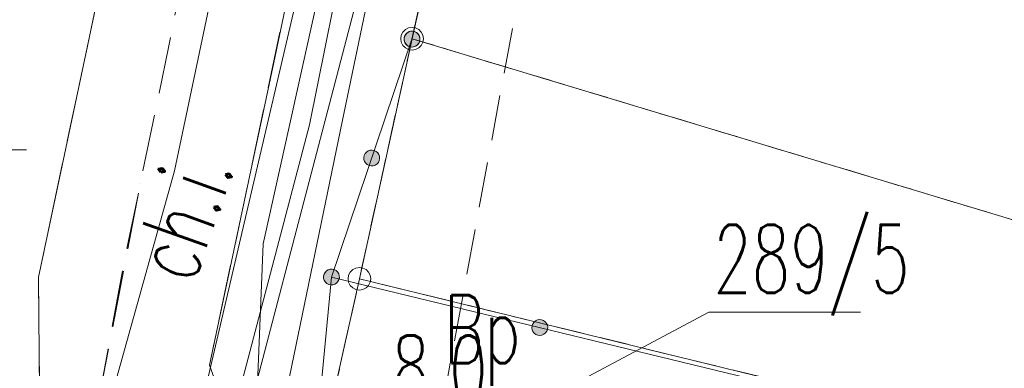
# Model space of a CAD drawing. Header units: millimetres. Extents: x -367306 to 168495, y -187323 to 82034.
# Tile 145 of 170: x 71891 to 93598, y -75835 to -68153. Entities that reach past the tile are written whole.
import ezdxf

# ---------------------------------------------------------------- set-up
doc = ezdxf.new("R2010")
doc.units = ezdxf.units.MM
doc.header["$MEASUREMENT"] = 0
for name, pattern in [('L_0_03', [1000, 500, -500]), ('L_0_04', [1500, 1000, -500]), ('L_0_05', [1750, 1250, -500]), ('L_0_06', [2000, 1500, -500])]:
    doc.linetypes.add(name, pattern=pattern)
for name, color, linetype, lineweight in [('Nowe_0_Nr_pióra__9', 7, 'Continuous', 13), ('Nowe_EGDE_Nr_pióra__8', 7, 'Continuous', 13), ('Nowe_EGDE_Nr_pióra__9', 7, 'Continuous', 13), ('Nowe_EGDE_O_Nr_pióra__8', 7, 'Continuous', 13), ('Nowe_EGDE_O_Nr_pióra__9', 7, 'Continuous', 13), ('Nowe_EGPG_Nr_pióra__8', 7, 'Continuous', 13), ('Nowe_EGPG_Nr_pióra__9', 7, 'Continuous', 13), ('Nowe_EGUG_Nr_pióra__8', 7, 'Continuous', 13), ('Nowe_EGUG_Nr_pióra__9', 7, 'Continuous', 13), ('Nowe_EGUG_O_Nr_pióra__8', 7, 'Continuous', 13), ('Nowe_OTKC_Nr_pióra__8', 7, 'Continuous', 13), ('Nowe_OTKC_Nr_pióra__9', 7, 'Continuous', 13), ('Nowe_OTKC_O_Nr_pióra__8', 7, 'Continuous', 13), ('Nowe_OTKJ_Nr_pióra__8', 7, 'Continuous', 13), ('Nowe_OTKJ_Nr_pióra__9', 7, 'Continuous', 13), ('Nowe_OTKK_Nr_pióra__8', 7, 'Continuous', 13), ('Nowe_OTKK_Nr_pióra__9', 7, 'Continuous', 13), ('Nowe_OTOO_Nr_pióra__7', 7, 'Continuous', 13), ('Nowe_OTOO_Nr_pióra__8', 7, 'Continuous', 13), ('Nowe_OTOO_Nr_pióra__9', 7, 'Continuous', 13), ('Nowe_OTRN_O_Nr_pióra__8', 7, 'Continuous', 13), ('Nowe_OTZT_Nr_pióra__8', 7, 'Continuous', 13), ('Nowe_OTZT_Nr_pióra__9', 7, 'Continuous', 13), ('Nowe_siatka_Nr_pióra__9', 7, 'Continuous', 13), ('Nowe_SUEP_Nr_pióra__8', 7, 'Continuous', 13), ('Nowe_SUEP_Nr_pióra__9', 7, 'Continuous', 13), ('Nowe_SUKP_Nr_pióra__9', 7, 'Continuous', 13), ('Nowe_SUTP_Nr_pióra__8', 7, 'Continuous', 13), ('Nowe_SUTP_Nr_pióra__9', 7, 'Continuous', 13), ('Nowe_SUWP_Nr_pióra__8', 7, 'Continuous', 13), ('Nowe_SUWP_Nr_pióra__9', 7, 'Continuous', 13)]:
    doc.layers.add(name, color=color, linetype=linetype, lineweight=lineweight)
doc.styles.add('STYL_AUTOMATYCZNY_3', font='Simplex.shx')

msp = doc.modelspace()

# ---------------------------------------------------------------- hatches: boundary and pattern name
at = {"layer": 'Nowe_OTOO_Nr_pióra__7', "linetype": 'Continuous', "lineweight": 13}
for points in [[(80578.1, -68409.8), (80532.6, -68405.8), (80487.6, -68413.6), (80446.1, -68432.9), (80411.1, -68462.2), (80384.8, -68499.6), (80369.2, -68542.5), (80365.1, -68588), (80373, -68633), (80392.2, -68674.4), (80421.6, -68709.5), (80458.9, -68735.7), (80501.8, -68751.4), (80547.4, -68755.4), (80592.4, -68747.6), (80633.8, -68728.3), (80668.8, -68699), (80695.1, -68661.6), (80710.8, -68618.7), (80714.8, -68573.2), (80706.9, -68528.2), (80687.7, -68486.8), (80658.4, -68451.7), (80621, -68425.5)], [(80483.8, -68746.4), (80528.7, -68755.2), (80574.2, -68752.2), (80617.5, -68737.5), (80655.5, -68712.1), (80685.5, -68677.7), (80705.7, -68636.7), (80714.6, -68591.9), (80711.6, -68546.3), (80696.8, -68503.1), (80671.4, -68465.1), (80637.1, -68435), (80596.1, -68414.8), (80551.3, -68406), (80505.7, -68409), (80462.4, -68423.7), (80424.5, -68449.1), (80394.4, -68483.5), (80374.2, -68524.5), (80365.3, -68569.3), (80368.4, -68614.9), (80383.1, -68658.1), (80408.5, -68696.1), (80442.9, -68726.2)], [(79596.4, -71368), (79641.2, -71376.9), (79686.7, -71373.8), (79730, -71359.1), (79768, -71333.7), (79798.1, -71299.3), (79818.2, -71258.3), (79827.1, -71213.5), (79824.1, -71167.9), (79809.4, -71124.7), (79783.9, -71086.7), (79749.6, -71056.6), (79708.6, -71036.5), (79663.8, -71027.6), (79618.2, -71030.6), (79574.9, -71045.3), (79537, -71070.7), (79506.9, -71105.1), (79486.7, -71146.1), (79477.8, -71190.9), (79480.9, -71236.5), (79495.6, -71279.8), (79521, -71317.7), (79555.4, -71347.8)], [(79596.4, -71368), (79641.2, -71376.9), (79686.7, -71373.8), (79730, -71359.1), (79768, -71333.7), (79798.1, -71299.3), (79818.2, -71258.3), (79827.1, -71213.5), (79824.1, -71167.9), (79809.4, -71124.7), (79783.9, -71086.7), (79749.6, -71056.6), (79708.6, -71036.5), (79663.8, -71027.6), (79618.2, -71030.6), (79574.9, -71045.3), (79537, -71070.7), (79506.9, -71105.1), (79486.7, -71146.1), (79477.8, -71190.9), (79480.9, -71236.5), (79495.6, -71279.8), (79521, -71317.7), (79555.4, -71347.8)], [(78781.7, -73649.7), (78736, -73651.3), (78692.3, -73664.6), (78653.6, -73688.9), (78622.5, -73722.3), (78601, -73762.6), (78590.8, -73807.1), (78592.4, -73852.8), (78605.8, -73896.5), (78630, -73935.2), (78663.4, -73966.4), (78703.7, -73987.8), (78748.3, -73998.1), (78793.9, -73996.4), (78837.6, -73983.1), (78876.3, -73958.9), (78907.5, -73925.4), (78928.9, -73885.1), (78939.2, -73840.6), (78937.6, -73794.9), (78924.2, -73751.2), (78900, -73712.5), (78866.5, -73681.4), (78826.2, -73659.9)], [(83526.7, -74977.7), (83531.6, -74932.3), (83524.5, -74887.1), (83506, -74845.4), (83477.3, -74809.8), (83440.4, -74782.9), (83397.8, -74766.4), (83352.4, -74761.5), (83307.3, -74768.6), (83265.5, -74787.1), (83229.9, -74815.8), (83203, -74852.7), (83186.5, -74895.3), (83181.7, -74940.7), (83188.7, -74985.8), (83207.2, -75027.6), (83235.9, -75063.2), (83272.8, -75090.1), (83315.4, -75106.6), (83360.8, -75111.4), (83406, -75104.4), (83447.7, -75085.9), (83483.3, -75057.2), (83510.2, -75020.3)], [(83526.7, -74977.7), (83531.6, -74932.3), (83524.5, -74887.1), (83506, -74845.4), (83477.3, -74809.8), (83440.4, -74782.9), (83397.8, -74766.4), (83352.4, -74761.5), (83307.3, -74768.6), (83265.5, -74787.1), (83229.9, -74815.8), (83203, -74852.7), (83186.5, -74895.3), (83181.7, -74940.7), (83188.7, -74985.8), (83207.2, -75027.6), (83235.9, -75063.2), (83272.8, -75090.1), (83315.4, -75106.6), (83360.8, -75111.4), (83406, -75104.4), (83447.7, -75085.9), (83483.3, -75057.2), (83510.2, -75020.3)]]:
    msp.add_hatch(color=7, dxfattribs=at).paths.add_polyline_path(points)

# ---------------------------------------------------------------- linework, layer by layer
at = {"layer": 'Nowe_0_Nr_pióra__9', "color": 7, "linetype": 'L_0_04', "lineweight": 13}
msp.add_lwpolyline([(-54175.8, -16615), (-36542.5, 13691.6), (-32491.5, 24497.6), (-41006.9, 52709.3), (-354.8, 78621.1), (4924.1, 35501.4), (-2954.1, 7738.8), (31962.3, -8247.3), (46488.5, 22925.7), (96328.3, 3296.1), (84395.1, -59501.6), (78496.2, -91288.2), (63259, -147476.2), (43808.2, -176834.2), (-26519.8, -152286.8), (-79150.4, -133916.5), (-87259.9, -85957.4)], close=True, dxfattribs=at)
at = {"layer": 'Nowe_EGDE_Nr_pióra__8', "color": 7, "linetype": 'Continuous', "lineweight": 13}
for p, q in [((80541.6, -68573), (80541.7, -68573)), ((80541.6, -68573), (80541.7, -68573)), ((80541.6, -68573), (80541.7, -68573)), ((79381.6, -73863), (79381.7, -73863)), ((79381.6, -73863), (79381.7, -73863)), ((79381.6, -73863), (79381.7, -73863))]:
    msp.add_line(p, q, dxfattribs=at)
at = {"layer": 'Nowe_EGDE_Nr_pióra__9', "color": 7, "linetype": 'Continuous', "lineweight": 13, "flags": 128}
for points in [[(70431.6, -103153), (75611.6, -82253), (78871.6, -76153), (79381.6, -73863), (80541.6, -68573), (84031.6, -52933), (88551.6, -30943), (83581.6, -29593), (82851.6, -26523), (83531.6, -22883), (87021.6, -12263), (87781.6, -9943), (92201.6, 2177), (95191.6, 10357), (105121.6, 30727), (70471.6, 39997), (75171.6, 3647), (76491.6, -4103), (77721.6, -12313), (70921.6, -40873)], [(84031.6, -52933), (80541.6, -68573)], [(80541.6, -68573), (108251.1, -76921.7)]]:
    msp.add_lwpolyline(points, dxfattribs=at)
for points in [[(108251.1, -76921.7), (80541.6, -68573), (79381.6, -73863), (107515.6, -80735.5)], [(107515.6, -80735.5), (79381.6, -73863), (78871.6, -76153), (107404, -81314.2)]]:
    msp.add_lwpolyline(points, close=True, dxfattribs=at)
at = {"layer": 'Nowe_EGDE_O_Nr_pióra__8', "color": 7, "linetype": 'Continuous', "lineweight": 13}
for p, q in [((87087.2, -74598.9), (87087.2, -74598.9)), ((90427.2, -74598.9), (90427.2, -74598.9))]:
    msp.add_line(p, q, dxfattribs=at)
at = {"layer": 'Nowe_EGDE_O_Nr_pióra__9', "color": 7, "linetype": 'Continuous', "lineweight": 13, "flags": 128}
msp.add_lwpolyline([(83874.2, -76308.7), (87087.2, -74598.9), (90427.2, -74598.9)], dxfattribs=at)
at = {"layer": 'Nowe_EGPG_Nr_pióra__8', "color": 7, "linetype": 'Continuous', "lineweight": 13}
for p, q in [((80394.7, -68370.8), (80394.7, -68370.8)), ((80464.4, -68335.3), (80464.4, -68335.3)), ((80541.6, -68323), (80541.7, -68323)), ((80618.9, -68335.3), (80618.9, -68335.3)), ((80688.6, -68370.8), (80688.6, -68370.8)), ((80291.6, -68573), (80291.7, -68573)), ((80303.9, -68495.8), (80303.9, -68495.8)), ((80339.4, -68426.1), (80339.4, -68426.1)), ((80743.9, -68426.1), (80743.9, -68426.1)), ((80779.4, -68495.8), (80779.4, -68495.8)), ((80791.6, -68573), (80791.7, -68573)), ((80303.9, -68650.3), (80303.9, -68650.3)), ((80339.4, -68720), (80339.4, -68720)), ((80394.7, -68775.3), (80394.7, -68775.3)), ((80688.6, -68775.3), (80688.6, -68775.3)), ((80743.9, -68720), (80743.9, -68720)), ((80779.4, -68650.3), (80779.4, -68650.3)), ((80464.4, -68810.8), (80464.4, -68810.8)), ((80541.6, -68823), (80541.7, -68823)), ((80618.9, -68810.8), (80618.9, -68810.8)), ((79143.9, -73785.8), (79143.9, -73785.8)), ((79179.4, -73716.1), (79179.4, -73716.1)), ((79234.7, -73660.8), (79234.7, -73660.8)), ((79304.4, -73625.3), (79304.4, -73625.3)), ((79381.6, -73613), (79381.7, -73613)), ((79458.9, -73625.3), (79458.9, -73625.3)), ((79528.6, -73660.8), (79528.6, -73660.8)), ((79583.9, -73716.1), (79583.9, -73716.1)), ((79619.4, -73785.8), (79619.4, -73785.8)), ((79131.6, -73863), (79131.7, -73863)), ((79143.9, -73940.3), (79143.9, -73940.3)), ((79179.4, -74010), (79179.4, -74010)), ((79583.9, -74010), (79583.9, -74010)), ((79619.4, -73940.3), (79619.4, -73940.3)), ((79631.6, -73863), (79631.7, -73863)), ((79234.7, -74065.3), (79234.7, -74065.3)), ((79304.4, -74100.8), (79304.4, -74100.8)), ((79381.6, -74113), (79381.7, -74113)), ((79458.9, -74100.8), (79458.9, -74100.8)), ((79528.6, -74065.3), (79528.6, -74065.3))]:
    msp.add_line(p, q, dxfattribs=at)
at = {"layer": 'Nowe_EGPG_Nr_pióra__9', "color": 7, "linetype": 'Continuous', "lineweight": 13, "flags": 128}
for points in [[(80541.6, -68323), (80618.9, -68335.3), (80688.6, -68370.8), (80743.9, -68426.1), (80779.4, -68495.8), (80791.6, -68573), (80779.4, -68650.3), (80743.9, -68720), (80688.6, -68775.3), (80618.9, -68810.8), (80541.6, -68823), (80464.4, -68810.8), (80394.7, -68775.3), (80339.4, -68720), (80303.9, -68650.3), (80291.6, -68573), (80303.9, -68495.8), (80339.4, -68426.1), (80394.7, -68370.8), (80464.4, -68335.3)], [(79381.6, -73613), (79458.9, -73625.3), (79528.6, -73660.8), (79583.9, -73716.1), (79619.4, -73785.8), (79631.6, -73863), (79619.4, -73940.3), (79583.9, -74010), (79528.6, -74065.3), (79458.9, -74100.8), (79381.6, -74113), (79304.4, -74100.8), (79234.7, -74065.3), (79179.4, -74010), (79143.9, -73940.3), (79131.6, -73863), (79143.9, -73785.8), (79179.4, -73716.1), (79234.7, -73660.8), (79304.4, -73625.3)]]:
    msp.add_lwpolyline(points, close=True, dxfattribs=at)
at = {"layer": 'Nowe_EGUG_Nr_pióra__8', "color": 7, "linetype": 'Continuous', "lineweight": 13}
for p, q in [((80541.6, -68573), (80541.7, -68573)), ((80541.6, -68573), (80541.7, -68573)), ((80541.6, -68573), (80541.7, -68573)), ((79381.6, -73863), (79381.7, -73863)), ((79381.6, -73863), (79381.7, -73863)), ((79381.6, -73863), (79381.7, -73863))]:
    msp.add_line(p, q, dxfattribs=at)
at = {"layer": 'Nowe_EGUG_Nr_pióra__9', "color": 7, "linetype": 'L_0_03', "lineweight": 13, "flags": 128}
for points in [[(26296.8, -183770.5), (29734.3, -179335.1), (40791.3, -165068.4), (44701.6, -160023), (58841.6, -138483), (62321.6, -129663), (66349.4, -116497.1), (70431.6, -103153), (75611.6, -82253), (77011.8, -79633.1), (78213.7, -77384.1), (78871.6, -76153), (79381.6, -73863), (80541.6, -68573), (84031.6, -52933), (88551.6, -30943), (83581.6, -29593), (82851.6, -26523), (83531.6, -22883), (87021.6, -12263), (87781.6, -9943), (92201.6, 2177), (95191.6, 10357), (105121.6, 30727), (70471.6, 39997), (75171.6, 3647), (76491.6, -4103), (77721.6, -12313), (70921.6, -40873), (55981.6, -97123), (55719.6, -97842.3), (43551.6, -131243), (31321.6, -148073), (25687.3, -155829.8), (19561.6, -164263), (7973.4, -180602.1)], [(80541.6, -68573), (79381.6, -73863), (107515.6, -80735.5), (108251.1, -76921.7)], [(107515.6, -80735.5), (79381.6, -73863), (78871.6, -76153), (107404, -81314.2)]]:
    msp.add_lwpolyline(points, close=True, dxfattribs=at)
for points in [[(84031.6, -52933), (80541.6, -68573)], [(80541.6, -68573), (108251.1, -76921.7)]]:
    msp.add_lwpolyline(points, dxfattribs=at)
at = {"layer": 'Nowe_OTKC_Nr_pióra__8', "color": 7, "linetype": 'Continuous', "lineweight": 13}
for p, q in [((75178.7, -68732.2), (75178.8, -68732.2)), ((74552, -71760.1), (74552.1, -71760.1)), ((76766.2, -72509.6), (76766.3, -72509.6)), ((76073, -75767.4), (76073, -75767.4))]:
    msp.add_line(p, q, dxfattribs=at)
at = {"layer": 'Nowe_OTKC_Nr_pióra__9', "color": 7, "linetype": 'L_0_05', "lineweight": 13, "flags": 128}
for points in [[(83531.6, -22883), (88452.7, -24583.8), (86882.6, -29372.4), (83678.1, -28740), (83581.6, -29593), (88551.6, -30943), (87475.4, -36179), (82778.1, -35324.8), (82187, -36012.2), (80952.7, -52108.3), (80881.7, -53033.6), (81110, -54091.4), (83594.8, -54890.6), (82659.7, -59081), (79603.1, -59046.4), (76766.2, -72509.6), (76073, -75767.4), (76377.1, -76589.3), (76357, -78920.9), (75161.1, -83038), (74530.7, -82995), (74201.2, -83030.8), (73979.1, -83252.9), (73102, -86849.4), (69069.6, -102010.7), (65900, -112791.7), (66805.6, -113330.8), (64685.4, -120046.5), (63862.7, -120010.7), (59922.4, -130330.7), (58359.6, -134082.1), (54835.5, -141889.8), (53583.5, -144719.2), (48939.8, -151448.3), (44926.9, -157486.2), (40489.9, -163749.4), (35382, -170727.8), (32875.1, -174285.4), (34304.8, -175260.1), (33682.2, -176249.5), (31478.9, -179397.9), (29593.7, -178484), (25968.3, -183713.7)], [(72338.2, -77200.1), (73501.8, -77213.6), (74552, -71760.1), (75178.7, -68732.2), (75991.1, -64567.8), (77341.7, -58263.3), (76317.6, -57755.4)]]:
    msp.add_lwpolyline(points, dxfattribs=at)
at = {"layer": 'Nowe_OTKJ_Nr_pióra__8', "color": 7, "linetype": 'Continuous', "lineweight": 13}
msp.add_line((72304.6, -73825.8), (72304.6, -73825.8), dxfattribs=at)
at = {"layer": 'Nowe_OTKJ_Nr_pióra__9', "color": 7, "linetype": 'L_0_06', "lineweight": 13, "flags": 128}
msp.add_lwpolyline([(21472.8, -182936.3), (26882.7, -175776), (28540.7, -173581.5), (29691.4, -171973.5), (37465.7, -161109.1), (46145.3, -148356.4), (49972.2, -142287.6), (51641.5, -139022.6), (53138.9, -135757.7), (54527.5, -132715.9), (57342.3, -125022.1), (59763.9, -118137.3), (62318.9, -110873.1), (64720.1, -102390.1), (67644.1, -92101.9), (70126.7, -83617.2), (71230.4, -82306.4), (71874.3, -82536.4), (72338.2, -77200.1), (72304.6, -73825.8), (73717.2, -67166.3), (75064.8, -60878), (76317.6, -57755.4), (77397.9, -53052), (77381.6, -52943), (77241.6, -52403), (78911.6, -42093), (79431.6, -38873), (80221.6, -34063), (81181.6, -27813), (82081.6, -22403), (82421.6, -20413), (82891.6, -18473), (83461.6, -16453), (84951.6, -11803), (87421.6, -4163), (88041.6, -2283), (88671.6, -343), (89391.6, 1647), (92221.6, 8227), (93441.6, 10997), (94021.6, 12247), (97931.6, 20357), (100791.6, 26227), (101921.6, 28457), (103521.6, 31152.6), (96697.7, 32981.9), (95391.6, 30567), (93491.6, 27337), (90361.6, 21997), (89811.6, 21167), (89081.6, 20527), (88161.6, 20167), (87161.6, 20187), (86281.6, 20637), (85621.6, 21407), (85231.6, 22277), (85021.6, 23177), (84401.6, 27727), (83761.6, 32287), (83361.6, 35117), (83368.6, 36520.8), (82801.7, 36698.3), (75439, 38653.3), (75901.6, 36127), (76431.6, 32237), (76931.6, 28187), (78631.6, 15207), (78671.6, 13957), (78451.6, 6997), (78251.6, 2937), (77991.6, 1957), (77531.6, 1027), (77141.6, -3223), (77561.6, -4543), (77401.6, -6673), (76791.6, -11613), (75671.6, -19553), (74091.6, -29323), (72161.6, -41063), (70331.6, -51773), (67307.1, -65408.9), (64955.9, -76300.2), (60888.5, -93538.3), (58023.6, -105195.3), (54440.5, -115996.9), (49439.1, -128605.1), (44882, -139357.8), (42612.1, -143016.9), (35958.2, -152858.9), (27306.8, -165115.4), (15023.6, -181821.2)], close=True, dxfattribs=at)
at = {"layer": 'Nowe_OTKK_Nr_pióra__8', "color": 7, "linetype": 'Continuous', "lineweight": 13}
for p, q in [((77492.3, -69097.2), (77492.4, -69097.2)), ((76766.2, -72509.6), (76766.3, -72509.6)), ((72304.6, -73825.8), (72304.6, -73825.8)), ((76073, -75767.4), (76073, -75767.4))]:
    msp.add_line(p, q, dxfattribs=at)
at = {"layer": 'Nowe_OTKK_Nr_pióra__9', "color": 7, "linetype": 'Continuous', "lineweight": 13, "flags": 128}
for points in [[(72338.2, -77200.1), (72304.6, -73825.8), (73717.2, -67166.3), (75064.8, -60878), (76317.6, -57755.4), (76781.6, -55823), (77381.6, -52943), (77241.6, -52403), (78911.6, -42093), (79431.6, -38873), (80221.6, -34063), (81181.6, -27813), (82081.6, -22403), (82421.6, -20413), (82891.6, -18473), (83461.6, -16453), (84951.6, -11803), (87421.6, -4163), (88041.6, -2283), (88671.6, -343), (89391.6, 1647), (92221.6, 8227), (93441.6, 10997)], [(82659.7, -59081), (79603.1, -59046.4), (77492.3, -69097.2), (76766.2, -72509.6), (76073, -75767.4)]]:
    msp.add_lwpolyline(points, dxfattribs=at)
at = {"layer": 'Nowe_OTOO_Nr_pióra__8', "color": 7, "linetype": 'Continuous', "lineweight": 13}
for p, q in [((80365.1, -68588), (80365.2, -68588)), ((80365.3, -68569.3), (80365.4, -68569.3)), ((80369.2, -68542.5), (80369.2, -68542.5)), ((80374.2, -68524.5), (80374.2, -68524.5)), ((80384.8, -68499.6), (80384.9, -68499.6)), ((80394.4, -68483.5), (80394.4, -68483.5)), ((80411.1, -68462.2), (80411.1, -68462.2)), ((80424.5, -68449.1), (80424.5, -68449.1)), ((80446.1, -68432.9), (80446.2, -68432.9)), ((80462.4, -68423.7), (80462.5, -68423.7)), ((80487.6, -68413.6), (80487.6, -68413.6)), ((80505.7, -68409), (80505.7, -68409)), ((80532.6, -68405.8), (80532.6, -68405.8)), ((80540, -68580.6), (80540, -68580.6)), ((80540, -68580.6), (80540, -68580.6)), ((80551.3, -68406), (80551.3, -68406)), ((80578.1, -68409.8), (80578.1, -68409.8)), ((80596.1, -68414.8), (80596.1, -68414.8)), ((80621, -68425.5), (80621, -68425.5)), ((80637.1, -68435), (80637.1, -68435)), ((80658.4, -68451.7), (80658.4, -68451.7)), ((80671.4, -68465.1), (80671.5, -68465.1)), ((80687.7, -68486.8), (80687.7, -68486.8)), ((80696.8, -68503.1), (80696.9, -68503.1)), ((80706.9, -68528.2), (80707, -68528.2)), ((80711.6, -68546.3), (80711.6, -68546.3)), ((80714.6, -68591.9), (80714.6, -68591.9)), ((80714.8, -68573.2), (80714.9, -68573.2)), ((80368.4, -68614.9), (80368.4, -68614.9)), ((80373, -68633), (80373, -68633)), ((80383.1, -68658.1), (80383.1, -68658.1)), ((80392.2, -68674.4), (80392.3, -68674.4)), ((80408.5, -68696.1), (80408.5, -68696.1)), ((80421.6, -68709.5), (80421.6, -68709.5)), ((80442.9, -68726.2), (80442.9, -68726.2)), ((80458.9, -68735.7), (80459, -68735.7)), ((80483.8, -68746.4), (80483.9, -68746.4)), ((80501.8, -68751.4), (80501.9, -68751.4)), ((80528.7, -68755.2), (80528.7, -68755.2)), ((80547.4, -68755.4), (80547.4, -68755.4)), ((80574.2, -68752.2), (80574.3, -68752.2)), ((80592.4, -68747.6), (80592.4, -68747.6)), ((80617.5, -68737.5), (80617.5, -68737.5)), ((80633.8, -68728.3), (80633.8, -68728.3)), ((80655.5, -68712.1), (80655.5, -68712.1)), ((80668.8, -68699), (80668.9, -68699)), ((80685.5, -68677.7), (80685.6, -68677.7)), ((80695.1, -68661.6), (80695.1, -68661.6)), ((80705.7, -68636.7), (80705.8, -68636.7)), ((80710.8, -68618.7), (80710.8, -68618.7)), ((79477.8, -71190.9), (79477.9, -71190.9)), ((79477.8, -71190.9), (79477.9, -71190.9)), ((79486.7, -71146.1), (79486.8, -71146.1)), ((79486.7, -71146.1), (79486.8, -71146.1)), ((79506.9, -71105.1), (79506.9, -71105.1)), ((79506.9, -71105.1), (79506.9, -71105.1)), ((79537, -71070.7), (79537, -71070.7)), ((79537, -71070.7), (79537, -71070.7)), ((79574.9, -71045.3), (79575, -71045.3)), ((79574.9, -71045.3), (79575, -71045.3)), ((79618.2, -71030.6), (79618.2, -71030.6)), ((79618.2, -71030.6), (79618.2, -71030.6)), ((79663.8, -71027.6), (79663.8, -71027.6)), ((79663.8, -71027.6), (79663.8, -71027.6)), ((79708.6, -71036.5), (79708.6, -71036.5)), ((79708.6, -71036.5), (79708.6, -71036.5)), ((79749.6, -71056.6), (79749.6, -71056.6)), ((79749.6, -71056.6), (79749.6, -71056.6)), ((79783.9, -71086.7), (79784, -71086.7)), ((79783.9, -71086.7), (79784, -71086.7)), ((79809.4, -71124.7), (79809.4, -71124.7)), ((79809.4, -71124.7), (79809.4, -71124.7)), ((79824.1, -71167.9), (79824.1, -71167.9)), ((79824.1, -71167.9), (79824.1, -71167.9)), ((79480.9, -71236.5), (79480.9, -71236.5)), ((79480.9, -71236.5), (79480.9, -71236.5)), ((79495.6, -71279.8), (79495.6, -71279.8)), ((79495.6, -71279.8), (79495.6, -71279.8)), ((79521, -71317.7), (79521, -71317.7)), ((79521, -71317.7), (79521, -71317.7)), ((79555.4, -71347.8), (79555.4, -71347.8)), ((79555.4, -71347.8), (79555.4, -71347.8)), ((79596.4, -71368), (79596.4, -71368)), ((79596.4, -71368), (79596.4, -71368)), ((79641.2, -71376.9), (79641.2, -71376.9)), ((79641.2, -71376.9), (79641.2, -71376.9)), ((79686.7, -71373.8), (79686.8, -71373.8)), ((79686.7, -71373.8), (79686.8, -71373.8)), ((79730, -71359.1), (79730, -71359.1)), ((79730, -71359.1), (79730, -71359.1)), ((79768, -71333.7), (79768, -71333.7)), ((79768, -71333.7), (79768, -71333.7)), ((79798.1, -71299.3), (79798.1, -71299.3)), ((79798.1, -71299.3), (79798.1, -71299.3)), ((79818.2, -71258.3), (79818.3, -71258.3)), ((79818.2, -71258.3), (79818.3, -71258.3)), ((79827.1, -71213.5), (79827.2, -71213.5)), ((79827.1, -71213.5), (79827.2, -71213.5)), ((78601, -73762.6), (78601.1, -73762.6)), ((78622.5, -73722.3), (78622.5, -73722.3)), ((78653.6, -73688.9), (78653.7, -73688.9)), ((78692.3, -73664.6), (78692.4, -73664.6)), ((78736, -73651.3), (78736.1, -73651.3)), ((78781.7, -73649.7), (78781.7, -73649.7)), ((78826.2, -73659.9), (78826.3, -73659.9)), ((78866.5, -73681.4), (78866.6, -73681.4)), ((78900, -73712.5), (78900, -73712.5)), ((78924.2, -73751.2), (78924.2, -73751.2)), ((78937.6, -73794.9), (78937.6, -73794.9)), ((78590.8, -73807.1), (78590.8, -73807.1)), ((78592.4, -73852.8), (78592.4, -73852.8)), ((78605.8, -73896.5), (78605.8, -73896.5)), ((78630, -73935.2), (78630, -73935.2)), ((78663.4, -73966.4), (78663.4, -73966.4)), ((78703.7, -73987.8), (78703.8, -73987.8)), ((78748.3, -73998.1), (78748.3, -73998.1)), ((78765, -73823.9), (78765, -73823.9)), ((78765, -73823.9), (78765, -73823.9)), ((78793.9, -73996.4), (78794, -73996.4)), ((78837.6, -73983.1), (78837.6, -73983.1)), ((78876.3, -73958.9), (78876.4, -73958.9)), ((78907.5, -73925.4), (78907.5, -73925.4)), ((78928.9, -73885.1), (78929, -73885.1)), ((78939.2, -73840.6), (78939.2, -73840.6)), ((83203, -74852.7), (83203, -74852.7)), ((83203, -74852.7), (83203, -74852.7)), ((83229.9, -74815.8), (83230, -74815.8)), ((83229.9, -74815.8), (83230, -74815.8)), ((83265.5, -74787.1), (83265.5, -74787.1)), ((83265.5, -74787.1), (83265.5, -74787.1)), ((83307.3, -74768.6), (83307.3, -74768.6)), ((83307.3, -74768.6), (83307.3, -74768.6)), ((83352.4, -74761.5), (83352.5, -74761.5)), ((83352.4, -74761.5), (83352.5, -74761.5)), ((83397.8, -74766.4), (83397.9, -74766.4)), ((83397.8, -74766.4), (83397.9, -74766.4)), ((83440.4, -74782.9), (83440.5, -74782.9)), ((83440.4, -74782.9), (83440.5, -74782.9)), ((83477.3, -74809.8), (83477.4, -74809.8)), ((83477.3, -74809.8), (83477.4, -74809.8)), ((83506, -74845.4), (83506.1, -74845.4)), ((83506, -74845.4), (83506.1, -74845.4)), ((83524.5, -74887.1), (83524.6, -74887.1)), ((83524.5, -74887.1), (83524.6, -74887.1)), ((83181.7, -74940.7), (83181.7, -74940.7)), ((83181.7, -74940.7), (83181.7, -74940.7)), ((83186.5, -74895.3), (83186.6, -74895.3)), ((83186.5, -74895.3), (83186.6, -74895.3)), ((83188.7, -74985.8), (83188.8, -74985.8)), ((83188.7, -74985.8), (83188.8, -74985.8)), ((83207.2, -75027.6), (83207.3, -75027.6)), ((83207.2, -75027.6), (83207.3, -75027.6)), ((83235.9, -75063.2), (83235.9, -75063.2)), ((83235.9, -75063.2), (83235.9, -75063.2)), ((83272.8, -75090.1), (83272.8, -75090.1)), ((83272.8, -75090.1), (83272.8, -75090.1)), ((83406, -75104.4), (83406, -75104.4)), ((83406, -75104.4), (83406, -75104.4)), ((83447.7, -75085.9), (83447.8, -75085.9)), ((83447.7, -75085.9), (83447.8, -75085.9)), ((83483.3, -75057.2), (83483.3, -75057.2)), ((83483.3, -75057.2), (83483.3, -75057.2)), ((83510.2, -75020.3), (83510.3, -75020.3)), ((83510.2, -75020.3), (83510.3, -75020.3)), ((83526.7, -74977.7), (83526.7, -74977.7)), ((83526.7, -74977.7), (83526.7, -74977.7)), ((83531.6, -74932.3), (83531.6, -74932.3)), ((83531.6, -74932.3), (83531.6, -74932.3)), ((83315.4, -75106.6), (83315.4, -75106.6)), ((83315.4, -75106.6), (83315.4, -75106.6)), ((83360.8, -75111.4), (83360.9, -75111.4)), ((83360.8, -75111.4), (83360.9, -75111.4))]:
    msp.add_line(p, q, dxfattribs=at)
at = {"layer": 'Nowe_OTOO_Nr_pióra__9', "color": 7, "linetype": 'Continuous', "lineweight": 13, "flags": 128}
for points in [[(82659.7, -59081), (80540, -68580.6)], [(107505.4, -80788.2), (78765, -73823.9), (80540, -68580.6)], [(78765, -73823.9), (78225.7, -79444.3)]]:
    msp.add_lwpolyline(points, dxfattribs=at)
for points in [[(80578.1, -68409.8), (80532.6, -68405.8), (80487.6, -68413.6), (80446.1, -68432.9), (80411.1, -68462.2), (80384.8, -68499.6), (80369.2, -68542.5), (80365.1, -68588), (80373, -68633), (80392.2, -68674.4), (80421.6, -68709.5), (80458.9, -68735.7), (80501.8, -68751.4), (80547.4, -68755.4), (80592.4, -68747.6), (80633.8, -68728.3), (80668.8, -68699), (80695.1, -68661.6), (80710.8, -68618.7), (80714.8, -68573.2), (80706.9, -68528.2), (80687.7, -68486.8), (80658.4, -68451.7), (80621, -68425.5)], [(80483.8, -68746.4), (80528.7, -68755.2), (80574.2, -68752.2), (80617.5, -68737.5), (80655.5, -68712.1), (80685.5, -68677.7), (80705.7, -68636.7), (80714.6, -68591.9), (80711.6, -68546.3), (80696.8, -68503.1), (80671.4, -68465.1), (80637.1, -68435), (80596.1, -68414.8), (80551.3, -68406), (80505.7, -68409), (80462.4, -68423.7), (80424.5, -68449.1), (80394.4, -68483.5), (80374.2, -68524.5), (80365.3, -68569.3), (80368.4, -68614.9), (80383.1, -68658.1), (80408.5, -68696.1), (80442.9, -68726.2)], [(79596.4, -71368), (79641.2, -71376.9), (79686.7, -71373.8), (79730, -71359.1), (79768, -71333.7), (79798.1, -71299.3), (79818.2, -71258.3), (79827.1, -71213.5), (79824.1, -71167.9), (79809.4, -71124.7), (79783.9, -71086.7), (79749.6, -71056.6), (79708.6, -71036.5), (79663.8, -71027.6), (79618.2, -71030.6), (79574.9, -71045.3), (79537, -71070.7), (79506.9, -71105.1), (79486.7, -71146.1), (79477.8, -71190.9), (79480.9, -71236.5), (79495.6, -71279.8), (79521, -71317.7), (79555.4, -71347.8)], [(79596.4, -71368), (79641.2, -71376.9), (79686.7, -71373.8), (79730, -71359.1), (79768, -71333.7), (79798.1, -71299.3), (79818.2, -71258.3), (79827.1, -71213.5), (79824.1, -71167.9), (79809.4, -71124.7), (79783.9, -71086.7), (79749.6, -71056.6), (79708.6, -71036.5), (79663.8, -71027.6), (79618.2, -71030.6), (79574.9, -71045.3), (79537, -71070.7), (79506.9, -71105.1), (79486.7, -71146.1), (79477.8, -71190.9), (79480.9, -71236.5), (79495.6, -71279.8), (79521, -71317.7), (79555.4, -71347.8)], [(78781.7, -73649.7), (78736, -73651.3), (78692.3, -73664.6), (78653.6, -73688.9), (78622.5, -73722.3), (78601, -73762.6), (78590.8, -73807.1), (78592.4, -73852.8), (78605.8, -73896.5), (78630, -73935.2), (78663.4, -73966.4), (78703.7, -73987.8), (78748.3, -73998.1), (78793.9, -73996.4), (78837.6, -73983.1), (78876.3, -73958.9), (78907.5, -73925.4), (78928.9, -73885.1), (78939.2, -73840.6), (78937.6, -73794.9), (78924.2, -73751.2), (78900, -73712.5), (78866.5, -73681.4), (78826.2, -73659.9)], [(83526.7, -74977.7), (83531.6, -74932.3), (83524.5, -74887.1), (83506, -74845.4), (83477.3, -74809.8), (83440.4, -74782.9), (83397.8, -74766.4), (83352.4, -74761.5), (83307.3, -74768.6), (83265.5, -74787.1), (83229.9, -74815.8), (83203, -74852.7), (83186.5, -74895.3), (83181.7, -74940.7), (83188.7, -74985.8), (83207.2, -75027.6), (83235.9, -75063.2), (83272.8, -75090.1), (83315.4, -75106.6), (83360.8, -75111.4), (83406, -75104.4), (83447.7, -75085.9), (83483.3, -75057.2), (83510.2, -75020.3)], [(83526.7, -74977.7), (83531.6, -74932.3), (83524.5, -74887.1), (83506, -74845.4), (83477.3, -74809.8), (83440.4, -74782.9), (83397.8, -74766.4), (83352.4, -74761.5), (83307.3, -74768.6), (83265.5, -74787.1), (83229.9, -74815.8), (83203, -74852.7), (83186.5, -74895.3), (83181.7, -74940.7), (83188.7, -74985.8), (83207.2, -75027.6), (83235.9, -75063.2), (83272.8, -75090.1), (83315.4, -75106.6), (83360.8, -75111.4), (83406, -75104.4), (83447.7, -75085.9), (83483.3, -75057.2), (83510.2, -75020.3)]]:
    msp.add_lwpolyline(points, close=True, dxfattribs=at)
at = {"layer": 'Nowe_OTZT_Nr_pióra__8', "color": 7, "linetype": 'Continuous', "lineweight": 13}
for p, q in [((75178.7, -68732.2), (75178.8, -68732.2)), ((74225.9, -73335.6), (74226, -73335.6))]:
    msp.add_line(p, q, dxfattribs=at)
at = {"layer": 'Nowe_OTZT_Nr_pióra__9', "color": 7, "linetype": 'L_0_05', "lineweight": 13, "flags": 128}
msp.add_lwpolyline([(72338.2, -77200.1), (73501.8, -77213.6), (74225.9, -73335.6), (75178.7, -68732.2), (76205.1, -63459.1), (77341.7, -58263.3), (76317.6, -57755.4)], dxfattribs=at)
at = {"layer": 'Nowe_siatka_Nr_pióra__9', "color": 7, "linetype": 'Continuous', "lineweight": 13, "flags": 128}
msp.add_lwpolyline([(67041.6, -71023), (72041.6, -71023)], dxfattribs=at)
at = {"layer": 'Nowe_SUEP_Nr_pióra__8', "color": 7, "linetype": 'Continuous', "lineweight": 13}
msp.add_line((77259.2, -73093.6), (77259.2, -73093.6), dxfattribs=at)
msp.add_line((77259.2, -73093.6), (77259.2, -73093.6), dxfattribs=at)
at = {"layer": 'Nowe_SUEP_Nr_pióra__9', "color": 7, "linetype": 'Continuous', "lineweight": 13, "flags": 128}
msp.add_lwpolyline([(80455.2, -59640.3), (79848.7, -61106.5), (78644.6, -66832.4), (77259.2, -73093.6), (77028.4, -78694.2), (75148.2, -83014.2), (74606.3, -84441.2), (72705.6, -91291.4), (70599.6, -99836.5)], dxfattribs=at)
msp.add_lwpolyline([(80455.2, -59640.3), (79848.7, -61106.5), (78644.6, -66832.4), (77259.2, -73093.6), (77028.4, -78694.2), (75148.2, -83014.2), (74606.3, -84441.2), (72705.6, -91291.4), (70599.6, -99836.5)], dxfattribs=at)
at = {"layer": 'Nowe_SUKP_Nr_pióra__9', "color": 7, "linetype": 'Continuous', "lineweight": 13, "flags": 128}
msp.add_lwpolyline([(26261.6, -179403), (27895.9, -177134.1), (34779.7, -167577.2), (34991.6, -167283), (35179.2, -167013.6), (51132.8, -144093.1), (51341.6, -143793), (51466.7, -143519), (61921.6, -120613), (67151.6, -111503), (67222.1, -111230), (73432.4, -87188.4), (73521.6, -86843), (78791.6, -64273)], dxfattribs=at)
at = {"layer": 'Nowe_SUTP_Nr_pióra__8', "color": 7, "linetype": 'Continuous', "lineweight": 13}
msp.add_line((79010.7, -70367.1), (79010.7, -70367.1), dxfattribs=at)
at = {"layer": 'Nowe_SUTP_Nr_pióra__9', "color": 7, "linetype": 'Continuous', "lineweight": 13, "flags": 128}
for points in [[(26451.4, -183797.2), (33501.6, -174123), (33801.6, -173763), (34061.6, -173393), (51671.6, -148323), (57731.6, -138643), (63231.6, -126433), (66701.6, -123863), (69501.6, -115183), (73981.6, -92643), (74851.6, -84793), (80561.6, -62983), (80651.6, -62473)], [(80651.6, -62473), (79010.7, -70367.1), (77657.7, -76913.7), (77456, -79743.3), (75501.4, -87438.8), (72705, -96845.5), (70880.3, -102655.9), (68577, -111047), (68299.4, -112625), (66984.2, -116085.3), (63961, -122881.6), (60222.9, -131548.6), (57671.7, -137405.4), (55083.4, -143760.4), (50081.2, -151415.3), (44359, -159070.2), (39735.7, -165777.7), (34527.3, -173005.3), (34211.2, -175112.5), (31099.9, -179243.5), (29659.9, -179819.5), (26710.9, -183842.1)]]:
    msp.add_lwpolyline(points, dxfattribs=at)
at = {"layer": 'Nowe_SUWP_Nr_pióra__8', "color": 7, "linetype": 'Continuous', "lineweight": 13}
for p, q in [((78280.3, -70471.2), (78280.4, -70471.2)), ((75301.6, -71483), (75301.7, -71483))]:
    msp.add_line(p, q, dxfattribs=at)
at = {"layer": 'Nowe_SUWP_Nr_pióra__9', "color": 7, "linetype": 'Continuous', "lineweight": 13, "flags": 128}
for points in [[(55341.6, -134343), (59481.6, -124643), (62851.6, -115773), (64501.6, -111723), (67171.6, -103523), (69161.6, -96223), (72061.6, -83083), (75301.6, -71483), (76261.6, -66943), (77531.6, -59633), (79121.6, -50853), (80071.6, -44883), (80931.6, -33463), (81951.6, -27043), (82991.6, -21113), (83821.6, -17593), (84351.6, -14533), (84681.6, -14623)], [(81621.8, -53482.3), (80798.9, -57923.4), (80455.2, -59640.3), (79155.9, -66130.6), (78280.3, -70471.2), (74606.3, -84441.2), (74355.3, -85395.6), (71963.6, -96347.5), (70431.6, -103153), (68918.6, -108983.2), (59768.8, -132274.1), (57737.1, -136612.2), (56801.4, -138753.5), (54192.8, -144996), (48119.6, -154495.4), (40265.5, -167023.3), (35382.6, -174360.1), (34925.6, -174404.3)]]:
    msp.add_lwpolyline(points, dxfattribs=at)

# ---------------------------------------------------------------- texts
at = {"layer": 'Nowe_EGDE_O_Nr_pióra__8', "color": 7, "linetype": 'Continuous', "lineweight": 13, "insert": (87181.4, -74672.7), "char_height": 1500, "attachment_point": 7, "style": 'STYL_AUTOMATYCZNY_3'}
msp.add_mtext('\\A1;{\\W0.660000x;\\pql;\\FSimplex.shx;289/5}', dxfattribs=at)
at = {"layer": 'Nowe_EGUG_O_Nr_pióra__8', "color": 7, "linetype": 'Continuous', "lineweight": 13, "insert": (81241.4, -76220.8), "char_height": 1500, "attachment_point": 7, "style": 'STYL_AUTOMATYCZNY_3'}
msp.add_mtext('\\A1;{\\W0.660000x;\\pql;\\FSimplex.shx;Bp}', dxfattribs=at)
at = {"layer": 'Nowe_OTKC_O_Nr_pióra__8', "color": 7, "linetype": 'Continuous', "lineweight": 13, "insert": (75712.5, -74014.5), "char_height": 1500, "attachment_point": 7, "rotation": 70.5, "style": 'STYL_AUTOMATYCZNY_3'}
msp.add_mtext('\\A1;{\\W0.660000x;\\pql;\\FSimplex.shx;ch.i.}', dxfattribs=at)
at = {"layer": 'Nowe_OTRN_O_Nr_pióra__8', "color": 7, "linetype": 'Continuous', "lineweight": 13, "insert": (80086.1, -76610.1), "char_height": 1500, "attachment_point": 7, "style": 'STYL_AUTOMATYCZNY_3'}
msp.add_mtext('\\A1;{\\W0.660000x;\\pql;\\FSimplex.shx;8.0}', dxfattribs=at)

doc.saveas('drawing.dxf')
